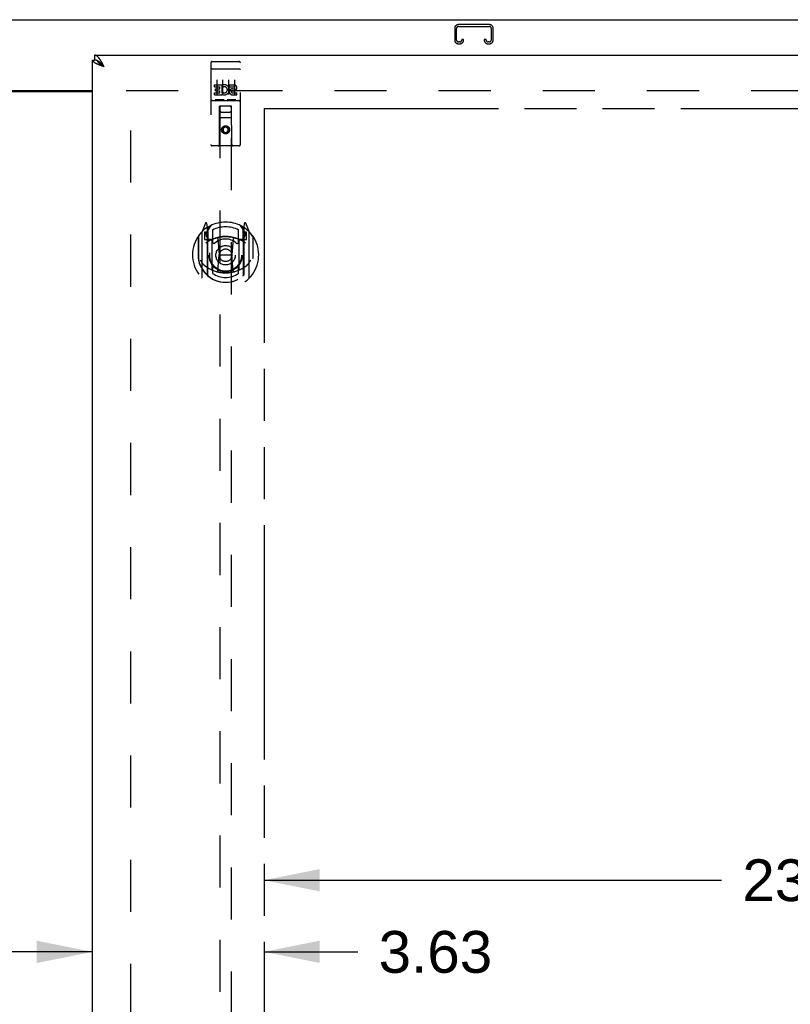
# Model space of a CAD drawing. Header units: inches. Extents: x 0 to 200, y 0 to 130.
# Tile 12 of 21: x 63 to 80, y 79 to 100. Entities that reach past the tile are written whole.
import ezdxf

# ---------------------------------------------------------------- set-up
doc = ezdxf.new("R2010")
doc.units = ezdxf.units.IN
doc.header["$LTSCALE"] = 11.011777
doc.header["$MEASUREMENT"] = 0
doc.linetypes.add('HIDDEN', pattern=[0.2, 0.1, -0.1])
doc.linetypes.add('PHANTOM', pattern=[0.8, 0.45, -0.05, 0.1, -0.05, 0.1, -0.05])
doc.layers.get('0').update_dxf_attribs({"linetype": 'CONTINUOUS'})
for name, color, linetype in [('02___PRT_ALL_AXES', 7, 'CONTINUOUS'), ('AVAILABLE_DOOR_SPACE', 7, 'CONTINUOUS'), ('DEFAULT_2', 8, 'HIDDEN'), ('DIMENSIONS', 7, 'CONTINUOUS')]:
    doc.layers.add(name, color=color, linetype=linetype)
doc.styles.get("Standard").update_dxf_attribs({"font": 'arial.ttf'})
doc.dimstyles.new('DIMSTYLE_1', dxfattribs={"dimtxt": 0.883298, "dimasz": 1.17773, "dimexe": 0.09, "dimexo": 0.07, "dimgap": 0.0375, "dimtad": 0, "dimtih": 1, "dimtoh": 1, "dimzin": 4, "dimdsep": 46, "dimtxsty": 'Standard', "dimblk": '_FILLED', "dimblk1": '_FILLED', "dimblk2": '_FILLED', "dimcen": 0.09, "dimazin": 1, "dimtfac": 1, "dimtdec": 3, "dimtofl": 0, "dimtmove": 0, "dimatfit": 3, "dimldrblk": '_FILLED', "dimfxl": 0, "dimtolj": 1, "dimtzin": 4, "dimarcsym": 0})

# ---------------------------------------------------------------- blocks, each defined once
blk = doc.blocks.new('_FILLED')
at = {"color": 0, "linetype": 'ByBlock'}
blk.add_solid([(0, 0), (-1, 0.2), (-1, -0.2)], dxfattribs=at)
blk = doc.blocks.new('*D7')
at = {"layer": 'DIMENSIONS', "color": 2, "linetype": 'Continuous'}
for p, q in [((68.44, 82.045), (78.112, 82.045)), ((91.753, 82.045), (82.081, 82.045))]:
    blk.add_line(p, q, dxfattribs=at)
at = {"layer": 'DIMENSIONS', "color": 2, "linetype": 'Continuous', "xscale": 1.1777301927, "yscale": 1.1777301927, "zscale": 1.1777301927, "rotation": 180}
blk.add_blockref('_FILLED', (68.44, 82.045), dxfattribs=at)
at = {"layer": 'DIMENSIONS', "color": 2, "linetype": 'Continuous', "xscale": 1.1777301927, "yscale": 1.1777301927, "zscale": 1.1777301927}
blk.add_blockref('_FILLED', (91.753, 82.045), dxfattribs=at)
at = {"layer": 'DIMENSIONS', "color": 2, "linetype": 'Continuous', "insert": (80.096, 82.487), "char_height": 0.8833, "width": 3.08662, "attachment_point": 2, "line_spacing_factor": 0.9}
blk.add_mtext('23.31', dxfattribs=at)
blk = doc.blocks.new('*D10')
at = {"layer": 'DIMENSIONS', "color": 2, "linetype": 'Continuous'}
for p, q in [((59.315, 77.32), (57.244, 77.32)), ((62.94, 77.32), (65.296, 77.32))]:
    blk.add_line(p, q, dxfattribs=at)
at = {"layer": 'DIMENSIONS', "color": 2, "linetype": 'Continuous', "xscale": 1.1777301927, "yscale": 1.1777301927, "zscale": 1.1777301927}
blk.add_blockref('_FILLED', (59.315, 77.32), dxfattribs=at)
at = {"layer": 'DIMENSIONS', "color": 2, "linetype": 'Continuous', "xscale": 1.1777301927, "yscale": 1.1777301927, "zscale": 1.1777301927, "rotation": 180}
blk.add_blockref('_FILLED', (62.94, 77.32), dxfattribs=at)
at = {"layer": 'DIMENSIONS', "color": 2, "linetype": 'Continuous', "insert": (56.803, 77.761), "char_height": 0.8833, "width": 2.40034, "attachment_point": 3, "line_spacing_factor": 0.9}
blk.add_mtext('3.63', dxfattribs=at)
blk = doc.blocks.new('*D20')
at = {"layer": 'DIMENSIONS', "color": 2, "linetype": 'Continuous'}
for p, q in [((64.815, 80.531), (62.46, 80.531)), ((68.44, 80.531), (70.422, 80.531))]:
    blk.add_line(p, q, dxfattribs=at)
at = {"layer": 'DIMENSIONS', "color": 2, "linetype": 'Continuous', "xscale": 1.1777301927, "yscale": 1.1777301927, "zscale": 1.1777301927}
blk.add_blockref('_FILLED', (64.815, 80.531), dxfattribs=at)
at = {"layer": 'DIMENSIONS', "color": 2, "linetype": 'Continuous', "xscale": 1.1777301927, "yscale": 1.1777301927, "zscale": 1.1777301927, "rotation": 180}
blk.add_blockref('_FILLED', (68.44, 80.531), dxfattribs=at)
at = {"layer": 'DIMENSIONS', "color": 2, "linetype": 'Continuous', "insert": (70.863, 80.972), "char_height": 0.8833, "width": 2.40034, "attachment_point": 1, "line_spacing_factor": 0.9}
blk.add_mtext('3.63', dxfattribs=at)

msp = doc.modelspace()

# ---------------------------------------------------------------- linework, layer by layer
at = {"color": 7, "linetype": 'Continuous'}
for p, q in [((33.93, 100.235), (93.826, 100.235)), ((64.857, 99.485), (64.857, 99.381)), ((64.815, 99.381), (64.857, 99.381)), ((64.922, 99.364), (64.919, 99.365)), ((65.025, 99.278), (65.019, 99.284)), ((65.032, 99.271), (65.025, 99.278)), ((65.037, 99.254), (65.029, 99.259)), ((65.039, 99.263), (65.032, 99.271)), ((65.045, 99.249), (65.037, 99.254)), ((65.049, 99.253), (65.039, 99.263)), ((65.062, 99.238), (65.045, 99.249)), ((65.062, 99.238), (65.049, 99.253)), ((62.94, 98.735), (64.815, 98.735))]:
    msp.add_line(p, q, dxfattribs=at)
at = {"color": 3, "linetype": 'Continuous'}
for p, q in [((64.857, 99.485), (93.461, 99.485)), ((64.815, 41.089), (64.815, 99.381)), ((65.032, 99.294), (65.025, 99.306)), ((65.039, 99.282), (65.032, 99.294)), ((65.045, 99.269), (65.039, 99.282)), ((64.99, 99.265), (64.979, 99.27)), ((65.002, 99.261), (64.99, 99.265)), ((65.014, 99.256), (65.002, 99.261)), ((65.026, 99.252), (65.014, 99.256)), ((65.038, 99.247), (65.026, 99.252)), ((65.062, 99.238), (65.038, 99.247)), ((65.062, 99.238), (65.045, 99.269)), ((62.94, 98.72), (64.815, 98.72))]:
    msp.add_line(p, q, dxfattribs=at)
for points in [[(64.983, 99.379), (64.979, 99.384), (64.976, 99.389), (64.973, 99.394), (64.969, 99.399), (64.966, 99.404), (64.963, 99.408), (64.959, 99.413), (64.956, 99.417), (64.953, 99.421), (64.95, 99.425), (64.946, 99.429), (64.943, 99.433), (64.94, 99.437), (64.936, 99.441), (64.933, 99.444), (64.93, 99.448), (64.927, 99.451), (64.923, 99.454), (64.92, 99.457), (64.917, 99.46), (64.913, 99.462), (64.91, 99.465), (64.907, 99.467), (64.903, 99.47), (64.9, 99.472), (64.897, 99.474), (64.894, 99.475), (64.89, 99.477), (64.887, 99.478), (64.884, 99.48), (64.88, 99.481), (64.877, 99.482), (64.874, 99.483), (64.87, 99.484), (64.867, 99.484), (64.864, 99.485), (64.861, 99.485), (64.857, 99.485)], [(64.92, 99.294), (64.915, 99.296), (64.91, 99.298), (64.905, 99.301), (64.901, 99.303), (64.896, 99.305), (64.892, 99.307), (64.887, 99.31), (64.883, 99.312), (64.879, 99.314), (64.875, 99.316), (64.871, 99.319), (64.867, 99.321), (64.864, 99.323), (64.86, 99.325), (64.857, 99.327), (64.853, 99.33), (64.85, 99.332), (64.847, 99.334), (64.844, 99.336), (64.842, 99.339), (64.839, 99.341), (64.836, 99.343), (64.834, 99.345), (64.832, 99.347), (64.83, 99.35), (64.828, 99.352), (64.826, 99.354), (64.824, 99.356), (64.823, 99.359), (64.821, 99.361), (64.82, 99.363), (64.819, 99.365), (64.818, 99.367), (64.817, 99.37), (64.816, 99.372), (64.816, 99.374), (64.816, 99.376), (64.815, 99.379), (64.815, 99.381)], [(64.979, 99.27), (64.967, 99.274), (64.962, 99.276), (64.956, 99.278), (64.951, 99.281), (64.946, 99.283), (64.94, 99.285), (64.935, 99.287), (64.93, 99.29), (64.925, 99.292), (64.92, 99.294)], [(65.025, 99.306), (65.022, 99.312), (65.019, 99.318), (65.016, 99.324), (65.012, 99.33), (65.009, 99.336), (65.006, 99.341), (65.002, 99.347), (64.999, 99.352), (64.996, 99.358), (64.992, 99.363), (64.989, 99.369), (64.986, 99.374), (64.983, 99.379)]]:
    msp.add_lwpolyline(points, dxfattribs=at)
at = {"color": 7, "linetype": 'Continuous'}
for points in [[(64.919, 99.365), (64.917, 99.366), (64.913, 99.368), (64.91, 99.369), (64.907, 99.371), (64.903, 99.372), (64.9, 99.373), (64.897, 99.374), (64.894, 99.375), (64.89, 99.376), (64.887, 99.377), (64.884, 99.378), (64.88, 99.379), (64.877, 99.379), (64.874, 99.38), (64.87, 99.38), (64.867, 99.38), (64.864, 99.381), (64.861, 99.381), (64.857, 99.381)], [(65.019, 99.284), (65.016, 99.288), (65.012, 99.291), (65.009, 99.295), (65.006, 99.298), (65.002, 99.301), (64.999, 99.304), (64.996, 99.308), (64.992, 99.311), (64.989, 99.314), (64.986, 99.317), (64.983, 99.32), (64.979, 99.323), (64.976, 99.326), (64.973, 99.328), (64.969, 99.331), (64.966, 99.334), (64.963, 99.337), (64.959, 99.339), (64.956, 99.342), (64.953, 99.344), (64.95, 99.346), (64.946, 99.349), (64.943, 99.351), (64.94, 99.353), (64.936, 99.355), (64.933, 99.357), (64.93, 99.359), (64.927, 99.361), (64.923, 99.363), (64.922, 99.364)], [(65.029, 99.259), (65.021, 99.265), (65.017, 99.267), (65.013, 99.27), (65.009, 99.273), (65.005, 99.275), (65.002, 99.278), (64.998, 99.281), (64.994, 99.283), (64.99, 99.286), (64.987, 99.288), (64.983, 99.291), (64.98, 99.294), (64.977, 99.296), (64.973, 99.299), (64.97, 99.302), (64.967, 99.304), (64.964, 99.307), (64.961, 99.31), (64.958, 99.312), (64.955, 99.315), (64.953, 99.318), (64.95, 99.32), (64.947, 99.323), (64.945, 99.325), (64.943, 99.328), (64.94, 99.331), (64.938, 99.333), (64.936, 99.336), (64.934, 99.339), (64.933, 99.341), (64.931, 99.344), (64.929, 99.347), (64.928, 99.349), (64.926, 99.352), (64.925, 99.354), (64.924, 99.357), (64.923, 99.36), (64.922, 99.362), (64.922, 99.364)]]:
    msp.add_lwpolyline(points, dxfattribs=at)
at = {"layer": '02___PRT_ALL_AXES', "color": 8, "linetype": 'HIDDEN'}
for p, q in [((67.345, 99.352), (67.41, 99.352)), ((67.595, 99.352), (67.66, 99.352)), ((67.845, 99.352), (67.91, 99.352)), ((67.396, 98.817), (67.396, 98.86)), ((67.396, 98.86), (67.552, 98.86)), ((67.396, 98.817), (67.509, 98.817)), ((67.396, 98.646), (67.396, 98.689)), ((67.396, 98.689), (67.509, 98.689)), ((67.417, 98.732), (67.417, 98.775)), ((67.417, 98.775), (67.509, 98.775)), ((67.417, 98.732), (67.509, 98.732)), ((67.509, 98.775), (67.509, 98.817)), ((67.509, 98.689), (67.509, 98.732)), ((67.552, 98.682), (67.552, 98.86)), ((67.552, 98.682), (67.565, 98.701)), ((67.552, 98.646), (67.552, 98.659)), ((67.556, 98.657), (67.552, 98.659)), ((67.576, 98.811), (67.559, 98.851)), ((67.708, 98.817), (67.708, 98.86)), ((67.708, 98.86), (67.801, 98.86)), ((67.708, 98.817), (67.801, 98.817)), ((67.768, 98.732), (67.815, 98.732)), ((67.772, 98.773), (67.801, 98.773)), ((67.772, 98.689), (67.865, 98.689)), ((67.865, 98.646), (67.865, 98.689)), ((67.396, 98.646), (67.552, 98.646)), ((67.772, 98.646), (67.865, 98.646))]:
    msp.add_line(p, q, dxfattribs=at)
msp.add_circle((67.628, 97.907), 0.085, dxfattribs=at)
for centre, radius, start, end in [((67.602, 98.753), 0.107, 244.2636, 113.4027), ((67.602, 98.753), 0.0639, 234.8895, 113.4026), ((67.772, 98.71), 0.0635, 90, 270), ((67.772, 98.711), 0.0219, 100.307, 270), ((67.801, 98.795), 0.0644, 282.2995, 90.0775), ((67.801, 98.795), 0.0219, 269.9011, 90)]:
    msp.add_arc(centre, radius, start, end, dxfattribs=at)
at = {"layer": 'AVAILABLE_DOOR_SPACE', "color": 4, "linetype": 'PHANTOM'}
for p, q in [((68.44, 98.36), (68.44, 71.11)), ((68.44, 98.36), (77.659, 98.36)), ((77.659, 98.36), (77.659, 98.359)), ((77.659, 98.359), (80.659, 98.359))]:
    msp.add_line(p, q, dxfattribs=at)
at = {"layer": 'DEFAULT_2', "color": 8, "linetype": 'HIDDEN'}
for p, q in [((73.204, 100.131), (72.551, 100.131)), ((72.471, 100.051), (72.471, 99.805)), ((72.511, 99.805), (72.511, 100.051)), ((72.551, 100.091), (73.204, 100.091)), ((73.244, 100.051), (73.244, 99.805)), ((73.284, 99.805), (73.284, 100.051)), ((72.579, 99.765), (72.551, 99.765)), ((72.551, 99.725), (72.579, 99.725)), ((72.619, 99.818), (72.619, 99.805)), ((72.659, 99.818), (72.619, 99.818)), ((72.659, 99.805), (72.659, 99.818)), ((73.096, 99.818), (73.096, 99.805)), ((73.136, 99.818), (73.096, 99.818)), ((73.136, 99.805), (73.136, 99.818)), ((73.204, 99.765), (73.176, 99.765)), ((73.176, 99.725), (73.204, 99.725)), ((67.315, 99.322), (67.315, 97.597)), ((67.41, 99.352), (67.595, 99.352)), ((67.66, 99.352), (67.845, 99.352)), ((67.94, 97.597), (67.94, 99.322)), ((67.332, 99.194), (67.331, 99.193)), ((67.333, 99.194), (67.332, 99.194)), ((67.333, 99.194), (67.333, 99.194)), ((67.334, 99.194), (67.333, 99.194)), ((67.335, 99.194), (67.334, 99.194)), ((67.336, 99.194), (67.335, 99.194)), ((67.337, 99.194), (67.336, 99.194)), ((67.337, 99.194), (67.337, 99.194)), ((67.338, 99.194), (67.337, 99.194)), ((67.339, 99.194), (67.338, 99.194)), ((67.34, 99.194), (67.339, 99.194)), ((67.341, 99.194), (67.34, 99.194)), ((67.341, 99.194), (67.341, 99.194)), ((67.342, 99.194), (67.341, 99.194)), ((67.343, 99.194), (67.342, 99.194)), ((67.344, 99.194), (67.343, 99.194)), ((67.345, 99.194), (67.344, 99.194)), ((67.345, 99.194), (67.91, 99.194)), ((67.91, 99.194), (67.911, 99.194)), ((67.911, 99.194), (67.912, 99.194)), ((67.912, 99.194), (67.913, 99.194)), ((67.913, 99.194), (67.914, 99.194)), ((67.914, 99.194), (67.914, 99.194)), ((67.914, 99.194), (67.915, 99.194)), ((67.915, 99.194), (67.916, 99.194)), ((67.916, 99.194), (67.917, 99.194)), ((67.917, 99.194), (67.918, 99.194)), ((67.918, 99.194), (67.919, 99.194)), ((67.919, 99.194), (67.919, 99.194)), ((67.919, 99.194), (67.92, 99.194)), ((67.92, 99.194), (67.921, 99.194)), ((67.921, 99.194), (67.922, 99.194)), ((67.922, 99.194), (67.922, 99.194)), ((67.922, 99.194), (67.923, 99.194)), ((67.44, 98.961), (67.44, 98.655)), ((67.565, 98.961), (67.565, 98.655)), ((67.69, 98.961), (67.69, 98.655)), ((67.815, 98.961), (67.815, 98.655)), ((65.524, 98.735), (92.128, 98.735)), ((65.628, 41.735), (65.628, 98.735)), ((67.345, 98.524), (67.91, 98.524)), ((67.589, 98.54), (67.417, 98.54)), ((67.839, 98.54), (67.667, 98.54)), ((67.498, 97.597), (67.501, 98.407)), ((67.503, 98.407), (67.501, 98.407)), ((67.503, 98.407), (67.503, 72.405)), ((67.753, 98.407), (67.503, 98.407)), ((67.543, 98.282), (67.713, 98.282)), ((67.753, 72.405), (67.753, 98.407)), ((67.754, 98.407), (67.753, 98.407)), ((67.758, 97.597), (67.754, 98.407)), ((67.755, 98.157), (67.5, 98.157)), ((67.628, 97.979), (67.565, 97.943)), ((67.565, 97.943), (67.565, 97.871)), ((67.565, 97.943), (67.575, 97.937)), ((67.565, 97.871), (67.575, 97.877)), ((67.565, 97.871), (67.628, 97.835)), ((67.628, 97.968), (67.575, 97.937)), ((67.575, 97.937), (67.575, 97.877)), ((67.575, 97.877), (67.628, 97.846)), ((67.628, 97.979), (67.628, 97.968)), ((67.69, 97.943), (67.628, 97.979)), ((67.68, 97.937), (67.628, 97.968)), ((67.628, 97.846), (67.68, 97.877)), ((67.628, 97.835), (67.69, 97.871)), ((67.628, 97.835), (67.628, 97.846)), ((67.69, 97.943), (67.68, 97.937)), ((67.68, 97.877), (67.68, 97.937)), ((67.69, 97.871), (67.68, 97.877)), ((67.69, 97.871), (67.69, 97.943)), ((67.91, 97.567), (67.345, 97.567)), ((67.128, 95.747), (67.128, 94.78)), ((67.202, 95.933), (67.132, 95.758)), ((67.185, 95.742), (67.185, 95.592)), ((67.245, 95.742), (67.185, 95.742)), ((67.224, 95.828), (67.224, 95.828)), ((67.224, 95.828), (67.224, 95.828)), ((67.224, 95.828), (67.224, 95.828)), ((67.245, 95.85), (67.231, 95.93)), ((67.245, 94.833), (67.245, 95.85)), ((67.253, 95.777), (67.323, 95.886)), ((67.253, 94.833), (67.253, 95.836)), ((67.255, 95.812), (67.255, 95.604)), ((67.353, 95.79), (67.353, 95.537)), ((67.903, 95.537), (67.903, 95.79)), ((67.933, 95.886), (68.003, 95.777)), ((68, 95.604), (68, 95.812)), ((68.003, 94.833), (68.003, 95.836)), ((68.024, 95.93), (68.01, 95.85)), ((68.01, 95.85), (68.01, 94.833)), ((68.07, 95.742), (68.01, 95.742)), ((68.032, 95.828), (68.027, 95.831)), ((68.123, 95.758), (68.053, 95.933)), ((68.07, 95.592), (68.07, 95.742)), ((68.128, 94.78), (68.128, 95.747)), ((67.045, 95.652), (67.045, 95.263)), ((67.053, 95.649), (67.053, 95.192)), ((67.185, 95.592), (67.245, 95.592)), ((67.194, 95.71), (67.223, 95.664)), ((67.253, 95.717), (67.198, 95.717)), ((67.345, 95.591), (67.273, 95.591)), ((67.275, 95.584), (67.341, 95.584)), ((67.345, 94.95), (67.345, 95.581)), ((67.465, 95.608), (67.495, 95.263)), ((67.791, 95.608), (67.76, 95.263)), ((67.983, 95.591), (67.91, 95.591)), ((67.91, 95.581), (67.91, 94.95)), ((67.914, 95.584), (67.98, 95.584)), ((68.058, 95.717), (68.003, 95.717)), ((68.01, 95.592), (68.07, 95.592)), ((68.033, 95.664), (68.062, 95.71)), ((68.203, 95.649), (68.203, 95.192)), ((68.21, 95.263), (68.21, 95.652)), ((67.045, 95.263), (67.06, 95.263)), ((67.465, 94.924), (67.495, 95.263)), ((67.495, 95.263), (67.76, 95.263)), ((67.79, 94.924), (67.76, 95.263)), ((68.21, 95.263), (68.195, 95.263)), ((68.203, 95.192), (68.203, 95.189)), ((67.353, 94.976), (67.353, 94.873)), ((67.903, 94.873), (67.903, 94.976))]:
    msp.add_line(p, q, dxfattribs=at)
for points in [[(67.331, 99.193), (67.331, 99.193), (67.33, 99.193), (67.33, 99.193), (67.33, 99.193), (67.329, 99.193), (67.329, 99.193), (67.329, 99.193), (67.328, 99.193), (67.328, 99.193), (67.328, 99.193), (67.327, 99.193), (67.327, 99.193), (67.327, 99.193), (67.326, 99.193), (67.326, 99.193), (67.326, 99.193), (67.325, 99.192), (67.325, 99.192), (67.325, 99.192), (67.324, 99.192), (67.324, 99.192), (67.324, 99.192), (67.323, 99.192), (67.323, 99.192), (67.323, 99.192), (67.323, 99.192), (67.322, 99.192), (67.322, 99.192), (67.322, 99.192), (67.322, 99.191), (67.321, 99.191), (67.321, 99.191), (67.321, 99.191), (67.321, 99.191), (67.32, 99.191), (67.32, 99.191), (67.32, 99.191), (67.32, 99.191), (67.319, 99.191), (67.319, 99.191), (67.319, 99.191), (67.319, 99.19), (67.319, 99.19), (67.318, 99.19), (67.318, 99.19), (67.318, 99.19), (67.318, 99.19), (67.318, 99.19), (67.318, 99.19), (67.317, 99.19), (67.317, 99.19), (67.317, 99.189), (67.317, 99.189), (67.317, 99.189), (67.317, 99.189), (67.317, 99.189), (67.316, 99.189), (67.316, 99.189), (67.316, 99.189), (67.316, 99.189), (67.316, 99.189), (67.316, 99.188), (67.316, 99.188), (67.316, 99.188), (67.316, 99.188), (67.316, 99.188), (67.316, 99.188), (67.315, 99.188), (67.315, 99.188), (67.315, 99.188), (67.315, 99.188), (67.315, 99.187), (67.315, 99.187), (67.315, 99.187), (67.315, 99.187), (67.315, 99.187), (67.315, 99.187)], [(67.923, 99.194), (67.924, 99.194), (67.924, 99.193), (67.925, 99.193), (67.925, 99.193), (67.925, 99.193), (67.926, 99.193), (67.926, 99.193), (67.927, 99.193), (67.927, 99.193), (67.927, 99.193), (67.928, 99.193), (67.928, 99.193), (67.928, 99.193), (67.929, 99.193), (67.929, 99.193), (67.929, 99.193), (67.93, 99.193), (67.93, 99.193), (67.93, 99.192), (67.931, 99.192), (67.931, 99.192), (67.931, 99.192), (67.931, 99.192), (67.932, 99.192), (67.932, 99.192), (67.932, 99.192), (67.933, 99.192), (67.933, 99.192), (67.933, 99.192), (67.933, 99.192), (67.934, 99.192), (67.934, 99.191), (67.934, 99.191), (67.934, 99.191), (67.935, 99.191), (67.935, 99.191), (67.935, 99.191), (67.935, 99.191), (67.936, 99.191), (67.936, 99.191), (67.936, 99.191), (67.936, 99.191), (67.936, 99.191), (67.937, 99.19), (67.937, 99.19), (67.937, 99.19), (67.937, 99.19), (67.937, 99.19), (67.938, 99.19), (67.938, 99.19), (67.938, 99.19), (67.938, 99.19), (67.938, 99.19), (67.938, 99.189), (67.939, 99.189), (67.939, 99.189), (67.939, 99.189), (67.939, 99.189), (67.939, 99.189), (67.939, 99.189), (67.939, 99.189), (67.939, 99.189), (67.939, 99.189), (67.94, 99.188), (67.94, 99.188), (67.94, 99.188), (67.94, 99.188), (67.94, 99.188), (67.94, 99.188), (67.94, 99.188), (67.94, 99.188), (67.94, 99.188), (67.94, 99.188), (67.94, 99.187), (67.94, 99.187), (67.94, 99.187), (67.94, 99.187), (67.94, 99.187), (67.94, 99.187)], [(67.417, 98.54), (67.417, 98.54), (67.416, 98.54), (67.416, 98.54), (67.416, 98.54), (67.416, 98.54), (67.416, 98.54), (67.415, 98.54), (67.415, 98.54), (67.415, 98.54), (67.415, 98.54), (67.415, 98.54), (67.414, 98.54), (67.414, 98.54), (67.414, 98.54), (67.414, 98.541), (67.414, 98.541), (67.414, 98.541), (67.414, 98.541), (67.413, 98.541), (67.413, 98.541), (67.413, 98.541), (67.413, 98.541), (67.413, 98.541), (67.413, 98.541), (67.413, 98.541), (67.412, 98.541), (67.412, 98.541), (67.412, 98.541), (67.412, 98.541), (67.412, 98.541), (67.412, 98.541), (67.412, 98.541), (67.412, 98.541), (67.411, 98.541), (67.411, 98.541), (67.411, 98.541), (67.411, 98.541), (67.411, 98.541), (67.411, 98.541), (67.411, 98.541), (67.411, 98.541), (67.411, 98.541), (67.411, 98.541), (67.41, 98.541), (67.41, 98.542), (67.41, 98.542)], [(67.595, 98.542), (67.595, 98.542), (67.595, 98.541), (67.595, 98.541), (67.595, 98.541), (67.595, 98.541), (67.595, 98.541), (67.595, 98.541), (67.594, 98.541), (67.594, 98.541), (67.594, 98.541), (67.594, 98.541), (67.594, 98.541), (67.594, 98.541), (67.594, 98.541), (67.594, 98.541), (67.594, 98.541), (67.593, 98.541), (67.593, 98.541), (67.593, 98.541), (67.593, 98.541), (67.593, 98.541), (67.593, 98.541), (67.593, 98.541), (67.593, 98.541), (67.592, 98.541), (67.592, 98.541), (67.592, 98.541), (67.592, 98.541), (67.592, 98.541), (67.592, 98.541), (67.591, 98.541), (67.591, 98.54), (67.591, 98.54), (67.591, 98.54), (67.591, 98.54), (67.591, 98.54), (67.59, 98.54), (67.59, 98.54), (67.59, 98.54), (67.59, 98.54), (67.59, 98.54), (67.589, 98.54), (67.589, 98.54), (67.589, 98.54), (67.589, 98.54)], [(67.667, 98.54), (67.667, 98.54), (67.666, 98.54), (67.666, 98.54), (67.666, 98.54), (67.666, 98.54), (67.666, 98.54), (67.665, 98.54), (67.665, 98.54), (67.665, 98.54), (67.665, 98.54), (67.665, 98.54), (67.665, 98.54), (67.664, 98.54), (67.664, 98.54), (67.664, 98.541), (67.664, 98.541), (67.664, 98.541), (67.664, 98.541), (67.663, 98.541), (67.663, 98.541), (67.663, 98.541), (67.663, 98.541), (67.663, 98.541), (67.663, 98.541), (67.663, 98.541), (67.662, 98.541), (67.662, 98.541), (67.662, 98.541), (67.662, 98.541), (67.662, 98.541), (67.662, 98.541), (67.662, 98.541), (67.662, 98.541), (67.661, 98.541), (67.661, 98.541), (67.661, 98.541), (67.661, 98.541), (67.661, 98.541), (67.661, 98.541), (67.661, 98.541), (67.661, 98.541), (67.661, 98.541), (67.661, 98.541), (67.66, 98.541), (67.66, 98.542), (67.66, 98.542)], [(67.845, 98.542), (67.845, 98.542), (67.845, 98.541), (67.845, 98.541), (67.845, 98.541), (67.845, 98.541), (67.845, 98.541), (67.845, 98.541), (67.845, 98.541), (67.844, 98.541), (67.844, 98.541), (67.844, 98.541), (67.844, 98.541), (67.844, 98.541), (67.844, 98.541), (67.844, 98.541), (67.844, 98.541), (67.843, 98.541), (67.843, 98.541), (67.843, 98.541), (67.843, 98.541), (67.843, 98.541), (67.843, 98.541), (67.843, 98.541), (67.843, 98.541), (67.842, 98.541), (67.842, 98.541), (67.842, 98.541), (67.842, 98.541), (67.842, 98.541), (67.842, 98.541), (67.841, 98.541), (67.841, 98.54), (67.841, 98.54), (67.841, 98.54), (67.841, 98.54), (67.841, 98.54), (67.84, 98.54), (67.84, 98.54), (67.84, 98.54), (67.84, 98.54), (67.84, 98.54), (67.839, 98.54), (67.839, 98.54), (67.839, 98.54), (67.839, 98.54)], [(67.095, 95.15), (67.098, 95.145), (67.101, 95.14), (67.104, 95.135), (67.107, 95.13), (67.11, 95.126), (67.113, 95.122), (67.115, 95.117), (67.118, 95.114), (67.121, 95.11), (67.123, 95.106), (67.126, 95.103), (67.128, 95.099), (67.13, 95.096), (67.133, 95.093), (67.135, 95.09), (67.137, 95.087), (67.139, 95.085), (67.141, 95.082), (67.143, 95.079), (67.145, 95.077), (67.147, 95.075), (67.149, 95.072), (67.151, 95.07), (67.153, 95.068), (67.155, 95.066), (67.157, 95.064), (67.159, 95.062), (67.161, 95.06), (67.162, 95.059), (67.164, 95.057), (67.166, 95.055), (67.167, 95.054), (67.169, 95.052), (67.17, 95.051), (67.172, 95.05), (67.173, 95.048)], [(68.082, 95.048), (68.084, 95.05), (68.085, 95.051), (68.087, 95.052), (68.088, 95.054), (68.09, 95.055), (68.092, 95.057), (68.093, 95.059), (68.095, 95.06), (68.097, 95.062), (68.099, 95.064), (68.1, 95.066), (68.102, 95.068), (68.104, 95.07), (68.106, 95.072), (68.108, 95.075), (68.11, 95.077), (68.112, 95.079), (68.114, 95.082), (68.116, 95.085), (68.118, 95.087), (68.121, 95.09), (68.123, 95.093), (68.125, 95.096), (68.128, 95.099), (68.13, 95.103), (68.132, 95.106), (68.135, 95.11), (68.137, 95.114), (68.14, 95.117), (68.143, 95.122), (68.145, 95.126), (68.148, 95.13), (68.151, 95.135), (68.154, 95.14), (68.157, 95.145), (68.16, 95.15)], [(67.816, 94.907), (67.81, 94.905), (67.805, 94.904), (67.799, 94.902), (67.794, 94.901), (67.789, 94.9), (67.783, 94.898), (67.778, 94.897), (67.772, 94.896), (67.767, 94.895), (67.761, 94.894), (67.756, 94.893), (67.75, 94.892), (67.745, 94.891), (67.739, 94.89), (67.734, 94.889), (67.728, 94.888), (67.723, 94.887), (67.717, 94.887), (67.711, 94.886), (67.706, 94.885), (67.7, 94.885), (67.695, 94.884), (67.689, 94.884), (67.684, 94.883), (67.678, 94.883), (67.672, 94.882), (67.667, 94.882), (67.661, 94.882), (67.656, 94.881), (67.65, 94.881), (67.645, 94.881), (67.639, 94.881), (67.633, 94.881), (67.628, 94.881), (67.622, 94.881), (67.617, 94.881), (67.611, 94.881), (67.605, 94.881), (67.6, 94.881), (67.594, 94.882), (67.589, 94.882), (67.583, 94.882), (67.577, 94.883), (67.572, 94.883), (67.566, 94.884), (67.561, 94.884), (67.555, 94.885), (67.55, 94.885), (67.544, 94.886), (67.538, 94.887), (67.533, 94.887), (67.527, 94.888), (67.522, 94.889), (67.516, 94.89), (67.511, 94.891), (67.505, 94.892), (67.5, 94.893), (67.494, 94.894), (67.489, 94.895), (67.483, 94.896), (67.478, 94.897), (67.472, 94.898), (67.467, 94.9), (67.461, 94.901), (67.456, 94.902), (67.451, 94.904), (67.445, 94.905), (67.44, 94.907)]]:
    msp.add_lwpolyline(points, dxfattribs=at)
for centre, radius in [((67.628, 97.907), 0.0845), ((67.628, 95.256), 0.35), ((67.628, 95.256), 0.335), ((67.628, 95.256), 0.205), ((67.628, 95.256), 0.133)]:
    msp.add_circle(centre, radius, dxfattribs=at)
for centre, radius, start, end in [((72.551, 100.051), 0.08, 90, 180), ((73.204, 100.051), 0.08, 0, 90), ((72.551, 100.051), 0.04, 90, 180), ((73.204, 100.051), 0.04, 0, 90), ((72.551, 99.805), 0.08, 180, 270), ((72.551, 99.805), 0.04, 180, 270), ((72.579, 99.805), 0.08, 270, 360), ((72.579, 99.805), 0.04, 270, 360), ((73.176, 99.805), 0.08, 180, 270), ((73.176, 99.805), 0.04, 180, 270), ((73.204, 99.805), 0.08, 270, 360), ((73.204, 99.805), 0.04, 270, 360), ((67.345, 99.322), 0.03, 90, 180), ((67.91, 99.322), 0.03, 0, 90), ((67.345, 98.494), 0.03, 90, 180), ((67.91, 98.494), 0.03, 0, 90), ((67.543, 98.367), 0.04, 90, 180), ((67.543, 98.322), 0.04, 180, 270), ((67.713, 98.367), 0.04, 0, 90), ((67.713, 98.322), 0.04, 270, 360), ((67.345, 97.597), 0.03, 180, 270), ((67.468, 97.597), 0.03, 270, 360), ((67.788, 97.597), 0.03, 180, 270), ((67.91, 97.597), 0.03, 270, 360), ((67.628, 95.256), 0.7, 35.2961, 144.7039), ((67.628, 95.263), 0.7, 125.5126, 54.4874), ((67.143, 95.747), 0.015, 135.0748, 180), ((67.216, 95.928), 0.015, 10, 158.1959), ((67.233, 95.817), 0.02, 0, 125.5126), ((67.235, 95.812), 0.02, 0, 125.2543), ((67.273, 95.836), 0.02, 121.4688, 179.9992), ((67.628, 95.256), 0.6, 62.7204, 117.2796), ((67.983, 95.836), 0.02, 0, 58.5295), ((68.02, 95.812), 0.02, 54.7457, 180), ((68.023, 95.817), 0.02, 54.4874, 180), ((68.039, 95.928), 0.015, 21.8041, 170), ((68.113, 95.747), 0.015, 0, 44.9252), ((67.073, 95.649), 0.02, 144.7039, 180), ((67.198, 95.712), 0.005, 90, 212.6792), ((67.628, 94.951), 0.7, 53.2319, 126.7681), ((67.065, 95.562), 0.188, 0, 32.6792), ((67.273, 95.611), 0.02, 180, 270), ((67.275, 95.604), 0.02, 180, 270), ((67.341, 95.604), 0.02, 270, 293.464), ((67.36, 95.581), 0.015, 112.9863, 180), ((67.628, 94.944), 0.7, 66.536, 113.464), ((67.383, 95.537), 0.03, 180, 311.1261), ((67.628, 95.256), 0.343, 48.8739, 131.1261), ((67.445, 95.606), 0.02, 5.0796, 105.6131), ((67.811, 95.606), 0.02, 74.3869, 174.9204), ((67.873, 95.537), 0.03, 228.8739, 360), ((67.895, 95.581), 0.015, 0, 67.0137), ((67.914, 95.604), 0.02, 246.536, 270), ((67.98, 95.604), 0.02, 270, 360), ((67.983, 95.611), 0.02, 270, 360), ((68.191, 95.562), 0.188, 147.3208, 180), ((68.058, 95.712), 0.005, 327.3208, 90), ((68.183, 95.649), 0.02, 0, 35.2961), ((67.628, 95.266), 0.583, 180.2464, 359.7536), ((67.073, 95.192), 0.02, 180, 187.6622), ((67.628, 95.266), 0.58, 187.6622, 352.3378), ((68.183, 95.192), 0.02, 352.3378, 360), ((67.628, 95.581), 0.7, 229.529, 310.471), ((67.36, 94.95), 0.015, 180, 247.0137), ((67.383, 94.976), 0.03, 48.8739, 180), ((67.628, 95.256), 0.343, 228.8739, 311.1261), ((67.445, 94.926), 0.02, 254.4248, 354.9204), ((67.81, 94.926), 0.02, 185.0796, 285.5752), ((67.873, 94.976), 0.03, 0, 131.1261), ((67.895, 94.95), 0.015, 292.9863, 360), ((67.143, 94.78), 0.015, 180, 224.9252), ((67.26, 94.833), 0.015, 180, 229.6413), ((67.273, 94.833), 0.02, 180, 230.6594), ((67.628, 95.266), 0.48, 235.0461, 304.9539), ((67.983, 94.833), 0.02, 309.3378, 359.9984), ((67.995, 94.833), 0.015, 310.3587, 360), ((68.113, 94.78), 0.015, 315.0748, 360)]:
    msp.add_arc(centre, radius, start, end, dxfattribs=at)

# ---------------------------------------------------------------- dimensions: what is measured, and where the dimension line sits
at = {"layer": 'DIMENSIONS', "color": 2, "linetype": 'Continuous'}
for base, p1, p2, picture, middle in [((64.815243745, 80.530836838), (68.440243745, 71.10985387), (64.815243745, 99.36085387), '*D20', (72.062243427, 80.525911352)), ((68.44, 82.045), (91.753, 98.36), (68.44, 98.36), '*D7', (79.999, 82.04))]:
    dim = msp.add_linear_dim(base=base, p1=p1, p2=p2, angle=180, dimstyle='DIMSTYLE_1', dxfattribs=at)
    dim.commit()
    dim.dimension.update_dxf_attribs({"geometry": picture, "text_midpoint": middle, "dimtype": 160})
dim = msp.add_linear_dim(base=(62.940243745, 77.319751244), p1=(59.315243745, 98.35985387), p2=(62.940243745, 41.10885387), dimstyle='DIMSTYLE_1', dxfattribs=at)
dim.commit()
dim.dimension.update_dxf_attribs({"geometry": '*D10', "text_midpoint": (55.601260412, 77.314826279), "dimtype": 160})

doc.saveas('drawing.dxf')
